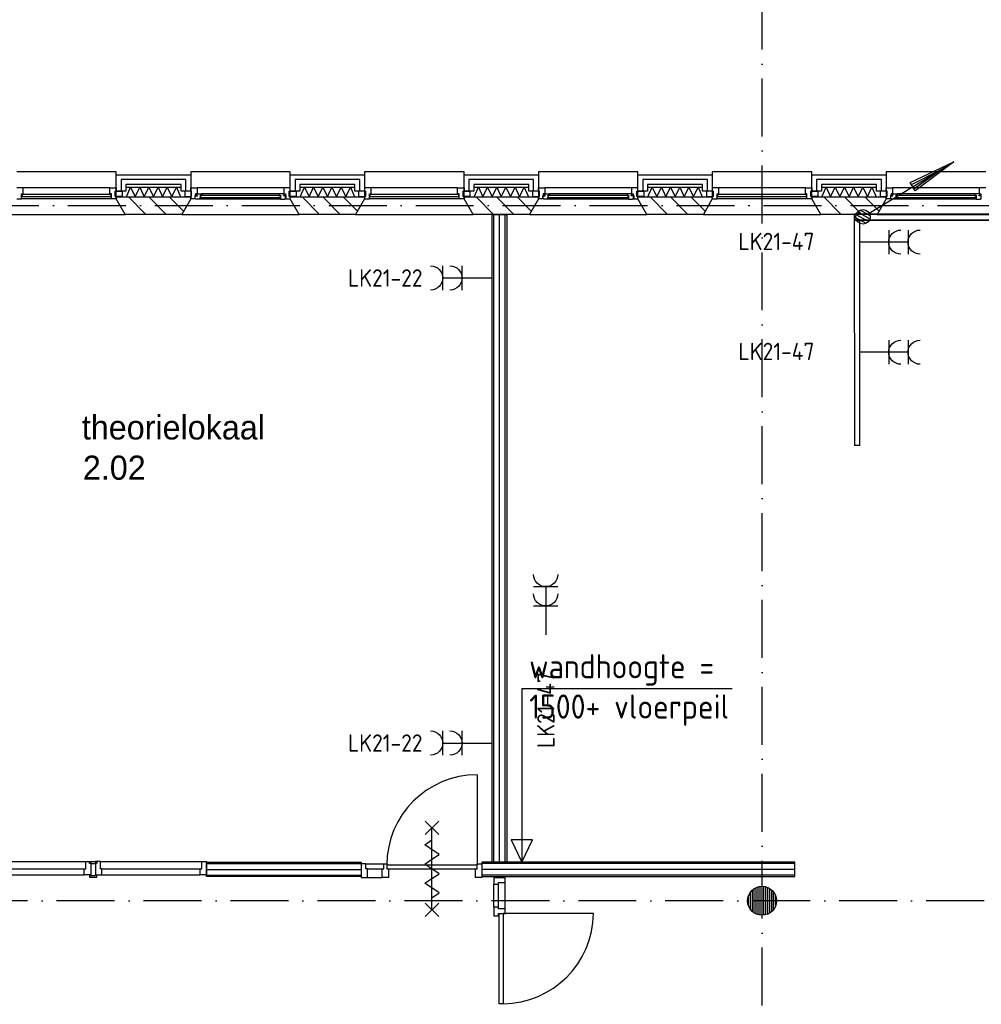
# Model space of a CAD drawing. Header units: millimetres. Extents: x 89505 to 241280, y 191 to 84291.
# Tile 42 of 45: x 215920 to 225875, y 49591 to 59789. Entities that reach past the tile are written whole.
import ezdxf
from ezdxf.enums import TextEntityAlignment as Align

# ---------------------------------------------------------------- set-up
doc = ezdxf.new("R2010")
doc.units = ezdxf.units.MM
doc.header["$LTSCALE"] = 100
doc.linetypes.add('DASHDOT', pattern=[9, 6, -1.5, 0, -1.5])
doc.layers.get('0').update_dxf_attribs({"linetype": 'CONTINUOUS'})
for name, color, linetype in [('AL$1----_ALGEMEEN', 7, 'CONTINUOUS'), ('AL$7----_STRAMIEN', 1, 'DASHDOT'), ('AL21----_BUITENWAND', 4, 'CONTINUOUS'), ('AL21K---_ISOLATIE', 1, 'CONTINUOUS'), ('AL22----_BINNENWAND', 7, 'CONTINUOUS'), ('AL28----_KONSTRUKTIE', 3, 'CONTINUOUS'), ('AL31----_BUITENKOZ', 7, 'CONTINUOUS'), ('AL32----_BINNENKOZ', 7, 'CONTINUOUS'), ('AL32----_DRAAIRICHTING', 1, 'CONTINUOUS'), ('AL65----_BEVEILIGING', 7, 'CONTINUOUS'), ('ALL-----_REFLIJNEN', 8, 'CONTINUOUS'), ('ALXA3---_VOLZWART', 14, 'CONTINUOUS'), ('ALXAA---_GEWBETON', 12, 'CONTINUOUS'), ('ALXAB---_PREFABBETON', 1, 'CONTINUOUS'), ('BL$4----', 7, 'CONTINUOUS'), ('BOUW', 8, 'CONTINUOUS'), ('EB62203-_ATTRIB', 2, 'CONTINUOUS'), ('EL6126--_PVR', 3, 'CONTINUOUS'), ('EL61303-_WANDGOOT', 3, 'CONTINUOUS'), ('EL62203-_KRACHT-WCD230', 3, 'CONTINUOUS')]:
    doc.layers.add(name, color=color, linetype=linetype)
doc.styles.add('1_8', font='ISO', dxfattribs={"height": 1.8})
doc.styles.add('2_0', font='iso', dxfattribs={"height": 200})
doc.styles.add('BURO-025', font='BUROFONT.shx', dxfattribs={"height": 250})
doc.styles.add('NORATT', font='isocp.shx')
doc.styles.get("Standard").update_dxf_attribs({"font": 'iso.shx'})

# ---------------------------------------------------------------- blocks, each defined once
blk = doc.blocks.new('ES3W2A')
for p, q in [((1.25, 2), (-1.25, 2)), ((0, 2), (0, -3)), ((1.25, 0), (-1.25, 0))]:
    blk.add_line(p, q)
for centre in [(0, 3.25), (0, 1.25)]:
    blk.add_arc(centre, 1.25, 180, 0)
at = {"style": 'NORATT'}
for tag, flags, p in [('VERMOGEN', 9, (-2.5, 5)), ('GROEP', 8, (0, 5)), ('SCHAK', 8, (2.5, 5)), ('GELIJK', 9, (5, 5)), ('KAST', 9, (7, 5)), ('TAL', 8, (2.5, 5))]:
    blk.add_attdef(tag, text='', height=1.8, rotation=90, dxfattribs=dict(at, flags=flags)).set_placement(p, align=Align.MIDDLE_CENTER)
at = {"style": 'NORATT', "width": 0.7, "flags": 8}
blk.add_attdef('DOEL', text='', height=1.8, rotation=90, dxfattribs=at).set_placement((-2.5, 5), align=Align.MIDDLE_LEFT)
at = {"style": 'NORATT', "flags": 9}
blk.add_attdef('M_CODE', text='', height=1.8, dxfattribs=at).set_placement((0, 0), align=Align.MIDDLE_CENTER)
blk = doc.blocks.new('EH100000')
at = {"linetype": 'ByBlock'}
for p, q in [((1, 0.5), (0, 0.5)), ((1, 0.5, 1), (0, 0.5, 1)), ((0, -0.5, 1), (1, -0.5, 1)), ((1, -0.5), (0, -0.5))]:
    blk.add_line(p, q, dxfattribs=at)
at = {"linetype": 'ByBlock', "invisible_edges": 15}
for points in [[(1, -0.5), (0, -0.5), (0, 0.5), (1, 0.5)], [(0, 0.5), (1, 0.5), (1, 0.5, 1), (0, 0.5, 1)], [(0, -0.5, 1), (1, -0.5, 1), (1, -0.5), (0, -0.5)]]:
    blk.add_3dface(points, dxfattribs=at)
at = {"linetype": 'ByBlock', "style": '2_0', "flags": 8}
blk.add_attdef('FUNCTIE', text='', height=0.5, dxfattribs=at).set_placement((0.5, 0), align=Align.MIDDLE)
at = {"linetype": 'ByBlock', "flags": 9}
blk.add_attdef('SCHOT', text='', height=0.5, dxfattribs=at).set_placement((0.5, 0), align=Align.MIDDLE)
blk = doc.blocks.new('ES111201')
at = {"color": 0}
for p, q in [((0.38, 0.65), (5.5, 9.53)), ((0.73, 0.15), (-0.73, 0.15)), ((0.6, 0.45), (-0.6, 0.45)), ((0.73, -0.15), (-0.73, -0.15)), ((0.6, -0.45), (-0.6, -0.45))]:
    blk.add_line(p, q, dxfattribs=at)
for points in [[(2.57, 5.45), (5.5, 9.53), (3.43, 4.95)], [(3.22, 5.07), (4.63, 8.01), (2.78, 5.32)]]:
    blk.add_lwpolyline(points, close=True, dxfattribs=at)
blk.add_circle((0, 0), 0.75, dxfattribs=at)

msp = doc.modelspace()

# ---------------------------------------------------------------- linework, layer by layer
at = {"color": 8, "linetype": 'Continuous'}
for p, q in [((220877, 50596), (220830, 50596)), ((220830, 50596), (220830, 50506)), ((220877, 50579), (220877, 50596)), ((220830, 50506), (220877, 50506)), ((220944, 50579), (220877, 50579)), ((220877, 50533), (220944, 50533)), ((220877, 50506), (220877, 50533)), ((220944, 50533), (220944, 50579))]:
    msp.add_line(p, q, dxfattribs=at)
msp.add_lwpolyline([(220830, 50901), (220830, 50834), (220877, 50834), (220877, 50851), (220944, 50851), (220944, 50901)], close=True, dxfattribs=at)
msp.add_lwpolyline([(220924, 49597, 0.408724), (221859, 50531), (220924, 50531)], format="xyb", dxfattribs=at)
at = {"layer": 'AL$1----_ALGEMEEN', "color": 8}
for p, q in [((223296, 52857), (221118, 52857)), ((221118, 52857), (221118, 51063)), ((221007, 51294), (221118, 51063)), ((221230, 51294), (221007, 51294)), ((221118, 51063), (221230, 51294)), ((221118, 51063), (221230, 51294))]:
    msp.add_line(p, q, dxfattribs=at)
at = {"layer": 'AL$7----_STRAMIEN', "color": 1}
msp.add_line((89505, 57863), (239410, 57863), dxfattribs=at)
for points in [[(223605, 47778), (223605, 76516)], [(239405, 50663), (89505, 50663)]]:
    msp.add_lwpolyline(points, dxfattribs=at)
at = {"layer": 'AL21----_BUITENWAND', "color": 8}
for p, q in [((216920, 58183), (217690, 58183)), ((216920, 58014), (216920, 58183)), ((217690, 58183), (217690, 58014)), ((218720, 58183), (219490, 58183)), ((218720, 58014), (218720, 58183)), ((219490, 58183), (219490, 58014)), ((220520, 58183), (221290, 58183)), ((220520, 58014), (220520, 58183)), ((221290, 58183), (221290, 58014)), ((222320, 58183), (223090, 58183)), ((222320, 58014), (222320, 58183)), ((223090, 58183), (223090, 58014)), ((224120, 58183), (224890, 58183)), ((224120, 58014), (224120, 58183)), ((224890, 58183), (224890, 58014)), ((217020, 58083), (217020, 58014)), ((217590, 58083), (217020, 58083)), ((217590, 58014), (217590, 58083)), ((218820, 58083), (218820, 58014)), ((219390, 58083), (218820, 58083)), ((219390, 58014), (219390, 58083)), ((220620, 58083), (220620, 58014)), ((221190, 58083), (220620, 58083)), ((221190, 58014), (221190, 58083)), ((222420, 58083), (222420, 58014)), ((222990, 58083), (222420, 58083)), ((222990, 58014), (222990, 58083)), ((224220, 58083), (224220, 58014)), ((224790, 58083), (224220, 58083)), ((224790, 58014), (224790, 58083)), ((217020, 58014), (216920, 58014)), ((217690, 58014), (217590, 58014)), ((218820, 58014), (218720, 58014)), ((219490, 58014), (219390, 58014)), ((220620, 58014), (220520, 58014)), ((221290, 58014), (221190, 58014)), ((222420, 58014), (222320, 58014)), ((223090, 58014), (222990, 58014)), ((224220, 58014), (224120, 58014)), ((224890, 58014), (224790, 58014))]:
    msp.add_line(p, q, dxfattribs=at)
at = {"layer": 'AL21K---_ISOLATIE', "color": 8, "linetype": 'Continuous'}
for p, q in [((217020, 58053), (217590, 58053)), ((217024, 57953), (217068, 58053)), ((217068, 58053), (217115, 57953)), ((217115, 57953), (217163, 58053)), ((217163, 58053), (217210, 57953)), ((217210, 57953), (217258, 58053)), ((217258, 58053), (217305, 57953)), ((217305, 57953), (217353, 58053)), ((217353, 58053), (217400, 57953)), ((217400, 57953), (217448, 58053)), ((217448, 58053), (217495, 57953)), ((217495, 57953), (217543, 58053)), ((217543, 58053), (217586, 57953)), ((218820, 58053), (219390, 58053)), ((218824, 57953), (218868, 58053)), ((218868, 58053), (218915, 57953)), ((218915, 57953), (218963, 58053)), ((218963, 58053), (219010, 57953)), ((219010, 57953), (219058, 58053)), ((219058, 58053), (219105, 57953)), ((219105, 57953), (219153, 58053)), ((219153, 58053), (219200, 57953)), ((219200, 57953), (219248, 58053)), ((219248, 58053), (219295, 57953)), ((219295, 57953), (219343, 58053)), ((219343, 58053), (219386, 57953)), ((220620, 58053), (221190, 58053)), ((220624, 57953), (220668, 58053)), ((220668, 58053), (220715, 57953)), ((220715, 57953), (220763, 58053)), ((220763, 58053), (220810, 57953)), ((220810, 57953), (220858, 58053)), ((220858, 58053), (220905, 57953)), ((220905, 57953), (220953, 58053)), ((220953, 58053), (221000, 57953)), ((221000, 57953), (221048, 58053)), ((221048, 58053), (221095, 57953)), ((221095, 57953), (221143, 58053)), ((221143, 58053), (221186, 57953)), ((222420, 58053), (222990, 58053)), ((222424, 57953), (222468, 58053)), ((222468, 58053), (222515, 57953)), ((222515, 57953), (222563, 58053)), ((222563, 58053), (222610, 57953)), ((222610, 57953), (222658, 58053)), ((222658, 58053), (222705, 57953)), ((222705, 57953), (222753, 58053)), ((222753, 58053), (222800, 57953)), ((222800, 57953), (222848, 58053)), ((222848, 58053), (222895, 57953)), ((222895, 57953), (222943, 58053)), ((222943, 58053), (222986, 57953)), ((224220, 58053), (224790, 58053)), ((224224, 57953), (224268, 58053)), ((224268, 58053), (224315, 57953)), ((224315, 57953), (224363, 58053)), ((224363, 58053), (224410, 57953)), ((224410, 57953), (224458, 58053)), ((224458, 58053), (224505, 57953)), ((224505, 57953), (224553, 58053)), ((224553, 58053), (224600, 57953)), ((224600, 57953), (224648, 58053)), ((224648, 58053), (224695, 57953)), ((224695, 57953), (224743, 58053)), ((224743, 58053), (224786, 57953)), ((217020, 57953), (217590, 57953)), ((218820, 57953), (219390, 57953)), ((220620, 57953), (221190, 57953)), ((222420, 57953), (222990, 57953)), ((224220, 57953), (224790, 57953))]:
    msp.add_line(p, q, dxfattribs=at)
at = {"layer": 'AL22----_BINNENWAND', "color": 8}
for p, q in [((220812, 51063), (220812, 57773)), ((220812, 57773), (220962, 57773)), ((220962, 57773), (220962, 51063)), ((217855, 51063), (219454, 51063)), ((217855, 50913), (217855, 51063)), ((219454, 51063), (219454, 50913)), ((223944, 51063), (220705, 51063)), ((220705, 51063), (220705, 50913)), ((220962, 51063), (220812, 51063)), ((223944, 50913), (223944, 51063)), ((219454, 50913), (217855, 50913)), ((220705, 50913), (223944, 50913))]:
    msp.add_line(p, q, dxfattribs=at)
at = {"layer": 'AL22----_BINNENWAND', "color": 8, "linetype": 'Continuous'}
for p, q in [((220827, 51063), (220827, 57773)), ((220947, 51063), (220947, 57773)), ((217855, 51048), (219454, 51048)), ((223944, 51048), (220705, 51048)), ((217855, 50928), (219454, 50928)), ((223944, 50928), (220705, 50928))]:
    msp.add_line(p, q, dxfattribs=at)
at = {"layer": 'AL28----_KONSTRUKTIE', "color": 8}
for p, q in [((216920, 57953), (217690, 57953)), ((216920, 57933), (216920, 57953)), ((217013, 57773), (216920, 57933)), ((217690, 57933), (217598, 57773)), ((217690, 57953), (217690, 57933)), ((218720, 57953), (219490, 57953)), ((218720, 57933), (218720, 57953)), ((218813, 57773), (218720, 57933)), ((219490, 57933), (219398, 57773)), ((219490, 57953), (219490, 57933)), ((220520, 57953), (221290, 57953)), ((220520, 57933), (220520, 57953)), ((220613, 57773), (220520, 57933)), ((221290, 57933), (221198, 57773)), ((221290, 57953), (221290, 57933)), ((222320, 57953), (223090, 57953)), ((222320, 57933), (222320, 57953)), ((222413, 57773), (222320, 57933)), ((223090, 57933), (222998, 57773)), ((223090, 57953), (223090, 57933)), ((224120, 57953), (224890, 57953)), ((224120, 57933), (224120, 57953)), ((224213, 57773), (224120, 57933)), ((224890, 57933), (224798, 57773)), ((224890, 57953), (224890, 57933)), ((217598, 57773), (217013, 57773)), ((219398, 57773), (218813, 57773)), ((221198, 57773), (220613, 57773)), ((222998, 57773), (222413, 57773)), ((224798, 57773), (224213, 57773))]:
    msp.add_line(p, q, dxfattribs=at)
msp.add_circle((223605, 50663), 150, dxfattribs=at)
at = {"layer": 'AL31----_BUITENKOZ', "color": 8}
for p, q in [((216920, 58213), (215890, 58213)), ((216920, 57933), (216920, 58213)), ((218720, 58213), (217690, 58213)), ((217690, 58213), (217690, 57933)), ((218720, 57933), (218720, 58213)), ((219490, 58213), (219490, 57933)), ((220520, 58213), (219490, 58213)), ((220520, 57933), (220520, 58213)), ((222320, 58213), (221290, 58213)), ((221290, 58213), (221290, 57933)), ((222320, 57933), (222320, 58213)), ((223090, 58213), (223090, 57933)), ((224120, 58213), (223090, 58213)), ((224120, 57933), (224120, 58213)), ((225920, 58213), (224890, 58213)), ((224890, 58213), (224890, 57933)), ((216853, 58047), (215957, 58047)), ((217690, 58047), (217757, 58047)), ((217690, 58014), (217690, 58047)), ((218653, 58047), (217757, 58047)), ((217757, 58047), (217757, 57984)), ((218653, 58047), (218653, 57984)), ((218720, 58047), (218653, 58047)), ((218720, 58014), (218720, 58047)), ((220453, 58047), (219557, 58047)), ((221290, 58047), (221357, 58047)), ((221290, 58014), (221290, 58047)), ((222253, 58047), (221357, 58047)), ((221357, 58047), (221357, 57984)), ((222253, 58047), (222253, 57984)), ((222320, 58047), (222253, 58047)), ((222320, 58014), (222320, 58047)), ((224053, 58047), (223157, 58047)), ((224890, 58047), (224957, 58047)), ((224890, 58014), (224890, 58047)), ((225853, 58047), (224957, 58047)), ((224957, 58047), (224957, 57984)), ((225853, 58047), (225853, 57984)), ((225920, 58047), (225853, 58047)), ((216870, 57933), (215940, 57933)), ((216910, 58014), (216981, 58014)), ((216910, 57958), (216910, 58014)), ((216981, 57958), (216910, 57958)), ((217013, 57773), (216920, 57933)), ((216981, 58014), (216981, 57958)), ((217690, 57933), (217598, 57773)), ((217629, 58014), (217629, 57958)), ((217700, 58014), (217629, 58014)), ((217629, 57958), (217700, 57958)), ((217700, 58014), (217690, 58014)), ((217690, 57958), (217700, 57958)), ((217690, 57933), (217690, 57958)), ((217734, 57933), (217690, 57933)), ((217700, 57958), (217700, 58014)), ((217700, 57958), (217700, 58014)), ((217734, 57969), (217734, 57933)), ((217740, 57969), (217734, 57969)), ((217737, 57964), (217760, 57964)), ((217737, 57935), (217737, 57964)), ((217744, 57935), (217737, 57935)), ((217740, 57984), (217740, 57969)), ((217757, 57984), (217740, 57984)), ((217747, 57930), (217744, 57935)), ((217789, 57930), (217747, 57930)), ((217752, 57984), (217757, 57984)), ((217752, 57969), (217752, 57984)), ((217760, 57969), (217752, 57969)), ((217757, 57984), (217804, 57984)), ((217760, 57964), (217760, 57969)), ((217789, 57971), (217789, 57930)), ((217806, 57971), (217789, 57971)), ((217789, 57946), (217806, 57946)), ((217789, 57933), (217789, 57946)), ((217806, 57933), (217789, 57933)), ((218621, 57930), (217789, 57930)), ((218606, 57984), (217804, 57984)), ((217804, 57984), (217806, 57971)), ((217806, 57946), (217806, 57933)), ((218606, 57984), (218604, 57971)), ((218604, 57971), (218621, 57971)), ((218604, 57946), (218604, 57933)), ((218621, 57946), (218604, 57946)), ((218604, 57933), (218621, 57933)), ((218653, 57984), (218606, 57984)), ((218621, 57971), (218621, 57930)), ((218621, 57933), (218621, 57946)), ((218621, 57930), (218663, 57930)), ((218650, 57969), (218658, 57969)), ((218650, 57964), (218650, 57969)), ((218673, 57964), (218650, 57964)), ((218658, 57984), (218653, 57984)), ((218653, 57984), (218670, 57984)), ((218658, 57969), (218658, 57984)), ((218663, 57930), (218666, 57935)), ((218666, 57935), (218673, 57935)), ((218670, 57984), (218670, 57969)), ((218670, 57969), (218676, 57969)), ((218673, 57935), (218673, 57964)), ((218676, 57969), (218676, 57933)), ((218676, 57933), (218720, 57933)), ((218710, 58014), (218720, 58014)), ((218710, 57958), (218710, 58014)), ((218710, 58014), (218781, 58014)), ((218710, 57958), (218710, 58014)), ((218720, 57958), (218710, 57958)), ((218781, 57958), (218710, 57958)), ((218720, 57933), (218720, 57958)), ((218813, 57773), (218720, 57933)), ((218781, 58014), (218781, 57958)), ((219490, 57933), (219398, 57773)), ((219429, 58014), (219429, 57958)), ((219500, 58014), (219429, 58014)), ((219429, 57958), (219500, 57958)), ((219500, 57958), (219500, 58014)), ((220470, 57933), (219540, 57933)), ((220510, 58014), (220581, 58014)), ((220510, 57958), (220510, 58014)), ((220581, 57958), (220510, 57958)), ((220613, 57773), (220520, 57933)), ((220581, 58014), (220581, 57958)), ((221290, 57933), (221198, 57773)), ((221229, 58014), (221229, 57958)), ((221300, 58014), (221229, 58014)), ((221229, 57958), (221300, 57958)), ((221300, 58014), (221290, 58014)), ((221290, 57958), (221300, 57958)), ((221290, 57933), (221290, 57958)), ((221334, 57933), (221290, 57933)), ((221300, 57958), (221300, 58014)), ((221300, 57958), (221300, 58014)), ((221334, 57969), (221334, 57933)), ((221340, 57969), (221334, 57969)), ((221337, 57964), (221360, 57964)), ((221337, 57935), (221337, 57964)), ((221344, 57935), (221337, 57935)), ((221340, 57984), (221340, 57969)), ((221357, 57984), (221340, 57984)), ((221347, 57930), (221344, 57935)), ((221389, 57930), (221347, 57930)), ((221352, 57984), (221357, 57984)), ((221352, 57969), (221352, 57984)), ((221360, 57969), (221352, 57969)), ((221357, 57984), (221404, 57984)), ((221360, 57964), (221360, 57969)), ((221389, 57971), (221389, 57930)), ((221406, 57971), (221389, 57971)), ((221389, 57946), (221406, 57946)), ((221389, 57933), (221389, 57946)), ((221406, 57933), (221389, 57933)), ((222221, 57930), (221389, 57930)), ((222206, 57984), (221404, 57984)), ((221404, 57984), (221406, 57971)), ((221406, 57946), (221406, 57933)), ((222206, 57984), (222204, 57971)), ((222204, 57971), (222221, 57971)), ((222204, 57946), (222204, 57933)), ((222221, 57946), (222204, 57946)), ((222204, 57933), (222221, 57933)), ((222253, 57984), (222206, 57984)), ((222221, 57971), (222221, 57930)), ((222221, 57933), (222221, 57946)), ((222221, 57930), (222263, 57930)), ((222250, 57969), (222258, 57969)), ((222250, 57964), (222250, 57969)), ((222273, 57964), (222250, 57964)), ((222258, 57984), (222253, 57984)), ((222253, 57984), (222270, 57984)), ((222258, 57969), (222258, 57984)), ((222263, 57930), (222266, 57935)), ((222266, 57935), (222273, 57935)), ((222270, 57984), (222270, 57969)), ((222270, 57969), (222276, 57969)), ((222273, 57935), (222273, 57964)), ((222276, 57969), (222276, 57933)), ((222276, 57933), (222320, 57933)), ((222310, 58014), (222320, 58014)), ((222310, 57958), (222310, 58014)), ((222310, 58014), (222381, 58014)), ((222310, 57958), (222310, 58014)), ((222320, 57958), (222310, 57958)), ((222381, 57958), (222310, 57958)), ((222320, 57933), (222320, 57958)), ((222413, 57773), (222320, 57933)), ((222381, 58014), (222381, 57958)), ((223090, 57933), (222998, 57773)), ((223029, 58014), (223029, 57958)), ((223100, 58014), (223029, 58014)), ((223029, 57958), (223100, 57958)), ((223100, 57958), (223100, 58014)), ((224070, 57933), (223140, 57933)), ((224110, 58014), (224181, 58014)), ((224110, 57958), (224110, 58014)), ((224181, 57958), (224110, 57958)), ((224213, 57773), (224120, 57933)), ((224181, 58014), (224181, 57958)), ((224890, 57933), (224798, 57773)), ((224829, 58014), (224829, 57958)), ((224900, 58014), (224829, 58014)), ((224829, 57958), (224900, 57958)), ((224900, 58014), (224890, 58014)), ((224890, 57958), (224900, 57958)), ((224890, 57933), (224890, 57958)), ((224934, 57933), (224890, 57933)), ((224900, 57958), (224900, 58014)), ((224900, 57958), (224900, 58014)), ((224934, 57969), (224934, 57933)), ((224940, 57969), (224934, 57969)), ((224937, 57964), (224960, 57964)), ((224937, 57935), (224937, 57964)), ((224944, 57935), (224937, 57935)), ((224940, 57984), (224940, 57969)), ((224957, 57984), (224940, 57984)), ((224947, 57930), (224944, 57935)), ((224989, 57930), (224947, 57930)), ((224952, 57984), (224957, 57984)), ((224952, 57969), (224952, 57984)), ((224960, 57969), (224952, 57969)), ((224957, 57984), (225004, 57984)), ((224960, 57964), (224960, 57969)), ((224989, 57971), (224989, 57930)), ((225006, 57971), (224989, 57971)), ((224989, 57946), (225006, 57946)), ((224989, 57933), (224989, 57946)), ((225006, 57933), (224989, 57933)), ((225821, 57930), (224989, 57930)), ((225806, 57984), (225004, 57984)), ((225004, 57984), (225006, 57971)), ((225006, 57946), (225006, 57933)), ((225806, 57984), (225804, 57971)), ((225804, 57971), (225821, 57971)), ((225804, 57946), (225804, 57933)), ((225821, 57946), (225804, 57946)), ((225804, 57933), (225821, 57933)), ((225853, 57984), (225806, 57984)), ((225821, 57971), (225821, 57930)), ((225821, 57933), (225821, 57946)), ((225821, 57930), (225863, 57930)), ((225850, 57969), (225858, 57969)), ((225850, 57964), (225850, 57969)), ((225873, 57964), (225850, 57964)), ((225858, 57984), (225853, 57984)), ((225853, 57984), (225870, 57984)), ((225858, 57969), (225858, 57984)), ((225863, 57930), (225866, 57935)), ((225866, 57935), (225873, 57935)), ((225870, 57984), (225870, 57969)), ((225870, 57969), (225876, 57969)), ((225873, 57935), (225873, 57964)), ((215798, 57773), (217013, 57773)), ((217598, 57773), (218813, 57773)), ((219398, 57773), (220613, 57773)), ((221198, 57773), (222413, 57773)), ((222998, 57773), (224213, 57773)), ((224798, 57773), (226013, 57773))]:
    msp.add_line(p, q, dxfattribs=at)
at = {"layer": 'AL31----_BUITENKOZ', "color": 8, "linetype": 'Continuous'}
for p, q in [((215957, 58047), (215890, 58047)), ((215957, 58047), (215957, 58047)), ((215957, 58047), (215957, 58047)), ((215957, 58047), (215957, 58047)), ((215957, 58047), (215957, 58047)), ((215957, 57984), (215957, 58047)), ((216853, 58047), (216920, 58047)), ((216853, 58047), (216853, 58047)), ((216853, 58047), (216853, 58047)), ((216853, 58047), (216853, 58047)), ((216853, 58047), (216853, 58047)), ((216853, 57984), (216853, 58047)), ((216920, 58047), (216920, 58014)), ((219490, 58047), (219490, 58014)), ((219557, 58047), (219490, 58047)), ((219557, 58047), (219557, 58047)), ((219557, 58047), (219557, 58047)), ((219557, 58047), (219557, 58047)), ((219557, 58047), (219557, 58047)), ((219557, 57984), (219557, 58047)), ((220453, 58047), (220520, 58047)), ((220453, 58047), (220453, 58047)), ((220453, 58047), (220453, 58047)), ((220453, 58047), (220453, 58047)), ((220453, 58047), (220453, 58047)), ((220453, 57984), (220453, 58047)), ((220520, 58047), (220520, 58014)), ((223090, 58047), (223090, 58014)), ((223157, 58047), (223090, 58047)), ((223157, 58047), (223157, 58047)), ((223157, 58047), (223157, 58047)), ((223157, 58047), (223157, 58047)), ((223157, 58047), (223157, 58047)), ((223157, 57984), (223157, 58047)), ((224053, 58047), (224120, 58047)), ((224053, 58047), (224053, 58047)), ((224053, 58047), (224053, 58047)), ((224053, 58047), (224053, 58047)), ((224053, 58047), (224053, 58047)), ((224053, 57984), (224053, 58047)), ((224120, 58047), (224120, 58014)), ((215890, 57933), (215940, 57933)), ((215940, 57984), (215957, 57984)), ((215940, 57933), (215940, 57984)), ((215940, 57933), (215940, 57933)), ((215945, 57980), (215945, 57959)), ((216865, 57980), (215945, 57980)), ((215945, 57959), (216865, 57959)), ((216870, 57984), (216853, 57984)), ((216865, 57959), (216865, 57980)), ((216870, 57933), (216870, 57984)), ((216920, 57933), (216870, 57933)), ((216870, 57933), (216870, 57933)), ((216910, 58014), (216910, 57958)), ((216920, 58014), (216910, 58014)), ((216910, 57958), (216920, 57958)), ((216920, 57958), (216920, 57933)), ((216920, 57958), (216920, 57958)), ((218619, 57969), (217791, 57969)), ((217791, 57969), (217791, 57948)), ((217791, 57948), (218619, 57948)), ((218619, 57948), (218619, 57969)), ((219490, 58014), (219500, 58014)), ((219490, 57958), (219490, 57933)), ((219490, 57958), (219490, 57958)), ((219500, 57958), (219490, 57958)), ((219490, 57933), (219540, 57933)), ((219500, 58014), (219500, 57958)), ((219540, 57984), (219557, 57984)), ((219540, 57933), (219540, 57984)), ((219540, 57933), (219540, 57933)), ((219545, 57980), (219545, 57959)), ((220465, 57980), (219545, 57980)), ((219545, 57959), (220465, 57959)), ((220470, 57984), (220453, 57984)), ((220465, 57959), (220465, 57980)), ((220470, 57933), (220470, 57984)), ((220520, 57933), (220470, 57933)), ((220470, 57933), (220470, 57933)), ((220510, 58014), (220510, 57958)), ((220520, 58014), (220510, 58014)), ((220510, 57958), (220520, 57958)), ((220520, 57958), (220520, 57933)), ((220520, 57958), (220520, 57958)), ((222219, 57969), (221391, 57969)), ((221391, 57969), (221391, 57948)), ((221391, 57948), (222219, 57948)), ((222219, 57948), (222219, 57969)), ((223090, 58014), (223100, 58014)), ((223090, 57958), (223090, 57933)), ((223090, 57958), (223090, 57958)), ((223100, 57958), (223090, 57958)), ((223090, 57933), (223140, 57933)), ((223100, 58014), (223100, 57958)), ((223140, 57984), (223157, 57984)), ((223140, 57933), (223140, 57984)), ((223140, 57933), (223140, 57933)), ((223145, 57980), (223145, 57959)), ((224065, 57980), (223145, 57980)), ((223145, 57959), (224065, 57959)), ((224070, 57984), (224053, 57984)), ((224065, 57959), (224065, 57980)), ((224070, 57933), (224070, 57984)), ((224120, 57933), (224070, 57933)), ((224070, 57933), (224070, 57933)), ((224110, 58014), (224110, 57958)), ((224120, 58014), (224110, 58014)), ((224110, 57958), (224120, 57958)), ((224120, 57958), (224120, 57933)), ((224120, 57958), (224120, 57958)), ((225819, 57969), (224991, 57969)), ((224991, 57969), (224991, 57948)), ((224991, 57948), (225819, 57948)), ((225819, 57948), (225819, 57969)), ((220883, 50531), (220924, 50531)), ((220883, 49597), (220883, 50531)), ((220924, 50531), (220924, 49597)), ((220924, 49597), (220883, 49597))]:
    msp.add_line(p, q, dxfattribs=at)
at = {"layer": 'AL32----_BINNENKOZ', "color": 8}
for p, q in [((215555, 51070), (216605, 51070)), ((215572, 50994), (216588, 50994)), ((216588, 50994), (216605, 50994)), ((216588, 50931), (216588, 50994)), ((216605, 51070), (216655, 51070)), ((216605, 50994), (216605, 51070)), ((216643, 51069), (216705, 51069)), ((216643, 51051), (216643, 51069)), ((216655, 51051), (216643, 51051)), ((216655, 51070), (216655, 50931)), ((216655, 51051), (216705, 51051)), ((216655, 51045), (216655, 51051)), ((216755, 51070), (216705, 51070)), ((216705, 51070), (216705, 50931)), ((216705, 51069), (216718, 51069)), ((216705, 51051), (216705, 51045)), ((216718, 51069), (216718, 51051)), ((216755, 50994), (216755, 51070)), ((216755, 51070), (217805, 51070)), ((216772, 50994), (216755, 50994)), ((216772, 50931), (216772, 50994)), ((216772, 50994), (217788, 50994)), ((217788, 50994), (217805, 50994)), ((217788, 50931), (217788, 50994)), ((217805, 51070), (217855, 51070)), ((217805, 50994), (217805, 51070)), ((217855, 51070), (217855, 50931)), ((219504, 51045), (219454, 51045)), ((219454, 51045), (219454, 50906)), ((219504, 51045), (219688, 51045)), ((219504, 50994), (219504, 51045)), ((219521, 50994), (219504, 50994)), ((219521, 50994), (219671, 50994)), ((219521, 50906), (219521, 50994)), ((219671, 50994), (219688, 50994)), ((219671, 50906), (219671, 50994)), ((219688, 51045), (219721, 51045)), ((219688, 50994), (219688, 51045)), ((219688, 51045), (219721, 51045)), ((219721, 51045), (219721, 50994)), ((219721, 51034), (220655, 51034)), ((219721, 50994), (219738, 50994)), ((219721, 50994), (220655, 50994)), ((219738, 50994), (219738, 50906)), ((220638, 50994), (220655, 50994)), ((220638, 50906), (220638, 50994)), ((220655, 51045), (220705, 51045)), ((220655, 50994), (220655, 51045)), ((220705, 51045), (220705, 50906)), ((215572, 50931), (216588, 50931)), ((216655, 50931), (216588, 50931)), ((216643, 50926), (216643, 50908)), ((216655, 50926), (216643, 50926)), ((216643, 50908), (216705, 50908)), ((216655, 50931), (216655, 50926)), ((216655, 50926), (216705, 50926)), ((216705, 50926), (216705, 50931)), ((216705, 50931), (216772, 50931)), ((216705, 50908), (216718, 50908)), ((216718, 50908), (216718, 50926)), ((216772, 50931), (217788, 50931)), ((217855, 50931), (217788, 50931)), ((219454, 50906), (219521, 50906)), ((219521, 50906), (219671, 50906)), ((219738, 50906), (219671, 50906)), ((220705, 50906), (220638, 50906)), ((220830, 50596), (220830, 50834)), ((220877, 50596), (220877, 50834)), ((220944, 50579), (220944, 50851))]:
    msp.add_line(p, q, dxfattribs=at)
at = {"layer": 'AL32----_DRAAIRICHTING', "color": 8}
msp.add_line((220655, 51968), (220655, 51034), dxfattribs=at)
msp.add_arc((220655, 51034), 934, 90, 180, dxfattribs=at)
at = {"layer": 'AL65----_BEVEILIGING', "color": 8, "linetype": 'Continuous'}
for points in [[(220118, 51349), (220258, 51489)], [(220258, 51349), (220118, 51489)], [(220188, 50569), (220188, 51419)], [(220188, 51094), (220263, 51144), (220113, 51244), (220188, 51294)], [(220188, 50894), (220263, 50944), (220113, 51044), (220188, 51094)], [(220188, 50694), (220263, 50744), (220113, 50844), (220188, 50894)], [(220118, 50499), (220258, 50639)], [(220258, 50499), (220118, 50639)]]:
    msp.add_lwpolyline(points, dxfattribs=at)
at = {"layer": 'ALL-----_REFLIJNEN', "color": 8, "linetype": 'Continuous'}
for p, q in [((216970, 58133), (216970, 58014)), ((217640, 58133), (216970, 58133)), ((217640, 58014), (217640, 58133)), ((218770, 58133), (218770, 58014)), ((219440, 58133), (218770, 58133)), ((219440, 58014), (219440, 58133)), ((220570, 58133), (220570, 58014)), ((221240, 58133), (220570, 58133)), ((221240, 58014), (221240, 58133)), ((222370, 58133), (222370, 58014)), ((223040, 58133), (222370, 58133)), ((223040, 58014), (223040, 58133)), ((224170, 58133), (224170, 58014)), ((224840, 58133), (224170, 58133)), ((224840, 58014), (224840, 58133)), ((220887, 51063), (220887, 57773)), ((217855, 50988), (219454, 50988)), ((223944, 50988), (220705, 50988))]:
    msp.add_line(p, q, dxfattribs=at)
at = {"layer": 'ALXA3---_VOLZWART', "color": 8}
for p, q in [((216970, 58133), (216970, 58014)), ((217640, 58133), (216970, 58133)), ((217640, 58014), (217640, 58133)), ((218770, 58133), (218770, 58014)), ((219440, 58133), (218770, 58133)), ((219440, 58014), (219440, 58133)), ((220570, 58133), (220570, 58014)), ((221240, 58133), (220570, 58133)), ((221240, 58014), (221240, 58133)), ((222370, 58133), (222370, 58014)), ((223040, 58133), (222370, 58133)), ((223040, 58014), (223040, 58133)), ((224170, 58133), (224170, 58014)), ((224840, 58133), (224170, 58133)), ((224840, 58014), (224840, 58133))]:
    msp.add_line(p, q, dxfattribs=at)
at = {"layer": 'ALXAA---_GEWBETON', "color": 8}
for p, q in [((223525, 50537), (223525, 50790)), ((223545, 50526), (223545, 50801)), ((223565, 50519), (223565, 50808)), ((223585, 50515), (223585, 50812)), ((223605, 50513), (223605, 50813)), ((223625, 50515), (223625, 50812)), ((223645, 50519), (223645, 50808)), ((223665, 50526), (223665, 50801)), ((223685, 50537), (223685, 50790)), ((223465, 50610), (223465, 50717)), ((223485, 50573), (223485, 50753)), ((223505, 50552), (223505, 50775)), ((223705, 50552), (223705, 50775)), ((223725, 50573), (223725, 50753)), ((223745, 50610), (223745, 50717))]:
    msp.add_line(p, q, dxfattribs=at)
at = {"layer": 'ALXAB---_PREFABBETON', "color": 8}
for p, q in [((217045, 57953), (217225, 57773)), ((217257, 57953), (217437, 57773)), ((217469, 57953), (217616, 57806)), ((217681, 57953), (217690, 57944)), ((218845, 57953), (219025, 57773)), ((219057, 57953), (219237, 57773)), ((219269, 57953), (219416, 57806)), ((219481, 57953), (219490, 57944)), ((220645, 57953), (220825, 57773)), ((220857, 57953), (221037, 57773)), ((221069, 57953), (221216, 57806)), ((221281, 57953), (221290, 57944)), ((222445, 57953), (222625, 57773)), ((222657, 57953), (222837, 57773)), ((222869, 57953), (223016, 57806)), ((223081, 57953), (223090, 57944)), ((224245, 57953), (224425, 57773)), ((224457, 57953), (224637, 57773)), ((224669, 57953), (224816, 57806)), ((224881, 57953), (224890, 57944))]:
    msp.add_line(p, q, dxfattribs=at)
at = {"layer": 'EL61303-_WANDGOOT'}
for p, q in [((224559, 57776), (224559, 57711)), ((224559, 57711), (224562, 55378)), ((224616, 55378), (224616, 57711)), ((224616, 55378), (224562, 55378))]:
    msp.add_line(p, q, dxfattribs=at)

# ---------------------------------------------------------------- block references
at = {"layer": 'EL6126--_PVR', "xscale": 99.99999999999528, "yscale": 99.99999999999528, "zscale": 99.99999999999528, "rotation": 331.2781252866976}
msp.add_blockref('ES111201', (224650, 57747, -1502), dxfattribs=at)
at = {"layer": 'EL61303-_WANDGOOT', "xscale": 5728, "yscale": 65, "zscale": 120}
msp.add_blockref('EH100000', (224559, 57744), dxfattribs=at)
at = {"layer": 'EL62203-_KRACHT-WCD230'}
ref = msp.add_blockref('ES3W2A', (224916, 57485), dxfattribs=dict(at, xscale=-100, yscale=100, zscale=100, rotation=270))
ref.add_attrib('GROEP', 'LK21-47', dxfattribs={"layer": 'EB62203-_ATTRIB', "color": 1, "height": 180, "style": 'NORATT', "flags": 8}).set_placement((224147, 57492), align=Align.MIDDLE_RIGHT)
ref = msp.add_blockref('ES3W2A', (220499, 57114, 1050), dxfattribs=dict(at, xscale=-100, yscale=100, zscale=100, rotation=90))
ref.add_attrib('GROEP', 'LK21-22', dxfattribs={"layer": 'EB62203-_ATTRIB', "color": 1, "height": 180, "style": '1_8', "flags": 8}).set_placement((219318, 57114, 1050), align=Align.MIDDLE_LEFT)
ref = msp.add_blockref('ES3W2A', (224916, 56345), dxfattribs=dict(at, xscale=-100, yscale=100, zscale=100, rotation=270))
ref.add_attrib('GROEP', 'LK21-47', dxfattribs={"layer": 'EB62203-_ATTRIB', "color": 1, "height": 180, "style": 'NORATT', "flags": 8}).set_placement((224147, 56353, -1500), align=Align.MIDDLE_RIGHT)
ref = msp.add_blockref('ES3W2A', (221365, 53717, -1500), dxfattribs=dict(at, xscale=-100, yscale=100, zscale=100))
ref.add_attrib('GROEP', 'LK21-47', dxfattribs={"layer": 'EB62203-_ATTRIB', "color": 1, "height": 180, "rotation": 90, "style": 'NORATT', "flags": 8}).set_placement((221367, 52245, -1500), align=Align.MIDDLE_LEFT)
ref = msp.add_blockref('ES3W2A', (220499, 52297, 1050), dxfattribs=dict(at, xscale=-100, yscale=100, zscale=100, rotation=90))
ref.add_attrib('GROEP', 'LK21-22', dxfattribs={"layer": 'EB62203-_ATTRIB', "color": 1, "height": 180, "style": '1_8', "flags": 8}).set_placement((219318, 52297, 1050), align=Align.MIDDLE_LEFT)

# ---------------------------------------------------------------- texts
at = {"layer": 'BL$4----', "color": 8}
for s, p in [('wandhoogte =', (221194, 52967)), ('1500+ vloerpeil', (221194, 52550))]:
    msp.add_text(s, height=250, dxfattribs=at).set_placement(p)
at = {"layer": 'BOUW', "style": 'BURO-025'}
for s, p in [('theorielokaal', (216563, 55441)), ('2.02', (216574, 55024))]:
    msp.add_text(s, height=250, dxfattribs=at).set_placement(p)

doc.saveas('drawing.dxf')
